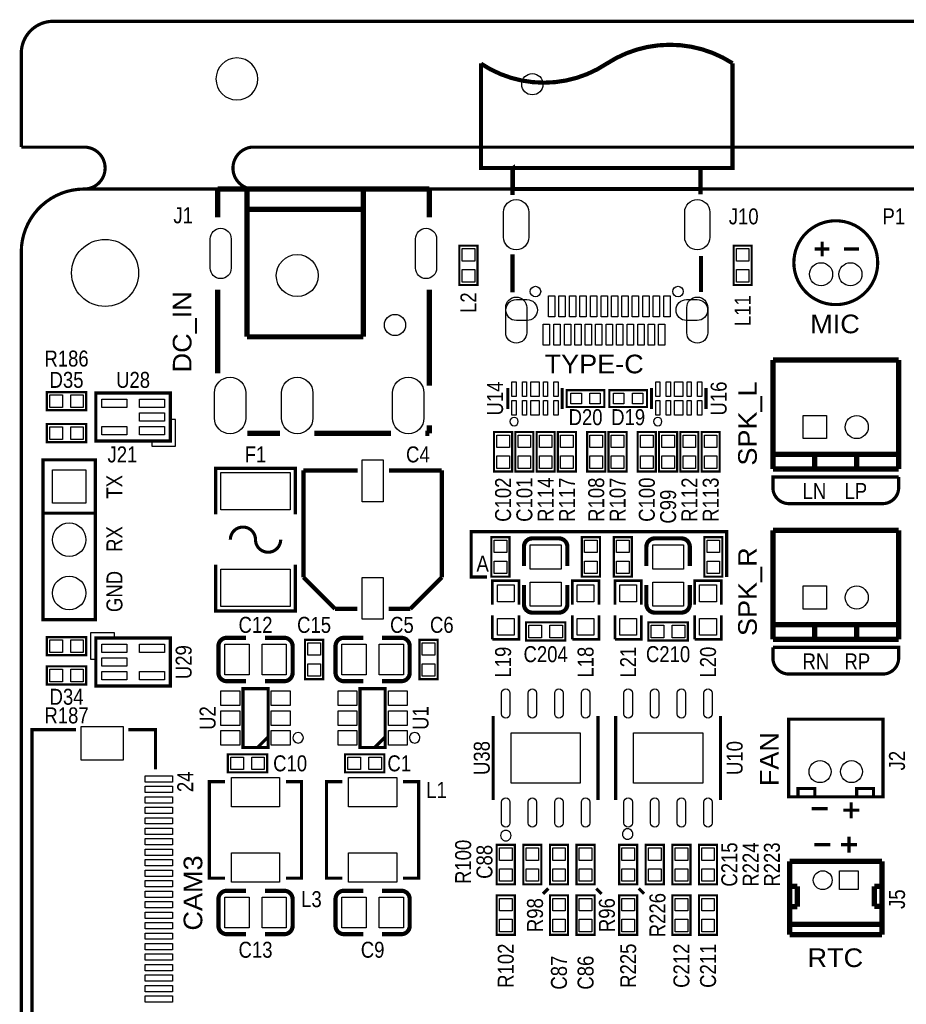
# Model space of a CAD drawing. Extents: x 0 to 150, y -8 to 100.
# Tile 8 of 12: x 0 to 42, y 51 to 98. Entities that reach past the tile are written whole.
import ezdxf
from ezdxf.enums import TextEntityAlignment as Align

# ---------------------------------------------------------------- set-up
doc = ezdxf.new("R2010")
doc.units = 0
doc.layers.add('DXF', color=212, linetype='CONTINUOUS')

msp = doc.modelspace()

# ---------------------------------------------------------------- linework, layer by layer
at = {"layer": 'DXF'}
for points, const_width in [([(0, 96.476058, -0.414214), (1.524, 98.000058)], 0.1524), ([(33.933892, 96.000062, 0.296874), (27.933904, 95.979996)], 0.199898), ([(27.933904, 95.979996, -0.302773), (21.933916, 95.979996)], 0.199898), ([(2.999994, 90.000074, 0.999992), (2.999994, 92.00007)], 0.150114), ([(10.999978, 90.000074, -0.899993), (10.999978, 92.00007)], 0.150114), ([(2.999994, 0), (146.99996, 0, 0.414214), (149.999954, 2.999994), (149.999954, 87.00008, 0.414214), (146.99996, 90.000074), (2.999994, 90.000074, 0.414214), (0, 87.00008), (0, 2.999994, 0.414214), (2.999994, 0)], 0.1524), ([(40.861996, 86.487, 0.999982), (36.862004, 86.487254, 1.000019), (40.861996, 86.487)], 0.150114), ([(41.861994, 76.267056), (35.862006, 76.267056), (35.862006, 75.759056, 0.414214), (36.624006, 74.997056), (41.099994, 74.997056, 0.414214), (41.861994, 75.759056), (41.861994, 76.267056)], 0.1524), ([(11.176, 73.279, 1), (9.976104, 73.279)], 0.150114), ([(11.176, 73.279, 1), (12.375896, 73.279)], 0.150114), ([(25.654, 73.338944), (24.384, 73.339198, 0.414214), (23.98395, 72.939148)], 0.199898), ([(26.05405, 72.01916), (26.05405, 72.939148, 0.4144), (25.654, 73.338944)], 0.199898), ([(31.496, 73.338944), (30.226, 73.339198, 0.414214), (29.82595, 72.939148)], 0.199898), ([(31.89605, 72.01916), (31.89605, 72.939148, 0.4144), (31.496, 73.338944)], 0.199898), ([(23.98395, 71.118984), (23.98395, 70.198996, 0.414214), (24.384, 69.798946)], 0.199898), ([(29.82595, 71.118984), (29.82595, 70.198996, 0.414214), (30.226, 69.798946)], 0.199898), ([(24.384, 69.798946), (25.654, 69.798946, 0.414214), (26.05405, 70.198996)], 0.199898), ([(30.226, 69.798946), (31.496, 69.798946, 0.414214), (31.89605, 70.198996)], 0.199898), ([(10.725912, 68.59905), (9.805924, 68.59905, 0.4144), (9.406128, 68.199)], 0.199898), ([(12.946126, 66.929), (12.946126, 68.199, 0.414214), (12.546076, 68.59905)], 0.199898), ([(16.313912, 68.59905), (15.393924, 68.59905, 0.4144), (14.994128, 68.199)], 0.199898), ([(18.534126, 66.929), (18.534126, 68.199, 0.414214), (18.134076, 68.59905)], 0.199898), ([(9.406128, 68.199), (9.405874, 66.929, 0.414214), (9.805924, 66.52895)], 0.199898), ([(14.994128, 68.199), (14.993874, 66.929, 0.414214), (15.393924, 66.52895)], 0.199898), ([(35.862006, 68.139056), (41.861994, 68.139056), (41.861994, 67.631056, -0.414214), (41.099994, 66.869056), (36.624006, 66.869056, -0.414214), (35.862006, 67.631056), (35.862006, 68.139056)], 0.1524), ([(11.626088, 66.52895), (12.546076, 66.52895, 0.414214), (12.946126, 66.929)], 0.199898), ([(17.214088, 66.52895), (18.134076, 66.52895, 0.414214), (18.534126, 66.929)], 0.199898), ([(10.725912, 56.53405), (9.805924, 56.53405, 0.4144), (9.406128, 56.134)], 0.199898), ([(12.946126, 54.864), (12.946126, 56.134, 0.414214), (12.546076, 56.53405)], 0.199898), ([(16.313912, 56.53405), (15.393924, 56.53405, 0.4144), (14.994128, 56.134)], 0.199898), ([(18.534126, 54.864), (18.534126, 56.134, 0.414214), (18.134076, 56.53405)], 0.199898), ([(9.406128, 56.134), (9.405874, 54.864, 0.414214), (9.805924, 54.46395)], 0.199898), ([(14.994128, 56.134), (14.993874, 54.864, 0.414214), (15.393924, 54.46395)], 0.199898), ([(11.626088, 54.46395), (12.546076, 54.46395, 0.414214), (12.946126, 54.864)], 0.199898), ([(17.214088, 54.46395), (18.134076, 54.46395, 0.414214), (18.534126, 54.864)], 0.199898)]:
    msp.add_lwpolyline(points, format="xyb", dxfattribs=dict(at, const_width=const_width))
for points, const_width in [([(1.524, 98.000058), (148.475954, 98.000058)], 0.1524), ([(0, 92.00007), (0, 96.476058)], 0.1524), ([(33.933892, 96.000062), (33.933892, 91.000072), (21.933916, 91.000072), (21.933916, 96.000062)], 0.199898), ([(2.999994, 92.00007), (0, 92.00007)], 0.1524), ([(10.999978, 92.00007), (70.999858, 92.00007)], 0.1524), ([(23.433786, 90.980006), (23.464012, 91.000072), (23.464012, 90.000074), (32.403796, 90.000074), (32.403796, 89.739978)], 0.199898), ([(23.464012, 91.000072), (32.403796, 91.000072), (32.403796, 90.000074)], 0.199898), ([(23.433786, 90.980006), (23.433786, 89.720166)], 0.199898), ([(9.36498, 90.000074), (19.46402, 90.000074)], 0.254), ([(9.36498, 90.000074), (9.36498, 88.646254)], 0.254), ([(10.76452, 90.000074), (10.76452, 82.951574)], 0.254), ([(16.31442, 90.000074), (16.31442, 89.751154)], 0.254), ([(16.31442, 89.751154), (16.31442, 82.951574)], 0.254), ([(19.46402, 90.000074), (19.46402, 88.646254)], 0.254), ([(10.76452, 89.027254), (16.31442, 89.027254)], 0.254), ([(21.7678, 87.2998), (21.7678, 85.4202), (20.9042, 85.4202), (20.9042, 87.2998), (21.7678, 87.2998)], 0.1016), ([(34.8488, 87.2998), (34.8488, 85.4202), (33.9852, 85.4202), (33.9852, 87.2998), (34.8488, 87.2998)], 0.1016), ([(38.212014, 86.786974), (38.212014, 87.486998)], 0.150114), ([(23.433786, 85.069934), (23.433786, 86.879938)], 0.199898), ([(32.434022, 85.09), (32.434022, 86.799928)], 0.199898), ([(37.862002, 87.136986), (38.562026, 87.136986)], 0.150114), ([(39.26205, 87.136986), (39.962074, 87.136986)], 0.150114), ([(9.36498, 85.204554), (9.36498, 81.214214)], 0.254), ([(19.46402, 85.204554), (19.46402, 80.622394)], 0.254), ([(10.76452, 82.951574), (16.31442, 82.951574)], 0.254), ([(35.862006, 81.847944), (35.862006, 76.648056)], 0.254), ([(41.861994, 81.847944), (35.862006, 81.847944)], 0.254), ([(41.861994, 76.648056), (41.861994, 81.847944)], 0.254), ([(1.2192, 80.3148), (3.0988, 80.3148), (3.0988, 79.4512), (1.2192, 79.4512), (1.2192, 80.3148)], 0.1016), ([(3.556, 77.986128), (3.556, 80.272128), (7.112, 80.272128), (7.112, 77.986128), (3.556, 77.986128)], 0.1524), ([(23.211028, 80.510126), (23.211028, 79.509874)], 0.150114), ([(25.810972, 80.510126), (25.810972, 79.509874)], 0.150114), ([(26.024078, 80.41005), (27.823922, 80.41005), (27.823922, 79.60995), (26.024078, 79.60995), (26.024078, 80.41005)], 0.100076), ([(29.855922, 79.60995), (28.056078, 79.60995), (28.056078, 80.41005), (29.855922, 80.41005), (29.855922, 79.60995)], 0.100076), ([(30.069028, 80.510126), (30.069028, 79.509874)], 0.150114), ([(32.668972, 80.510126), (32.668972, 79.509874)], 0.150114), ([(3.0988, 77.9272), (1.2192, 77.9272), (1.2192, 78.7908), (3.0988, 78.7908), (3.0988, 77.9272)], 0.1016), ([(10.7823, 78.351634), (12.3444, 78.351634)], 0.254), ([(13.9827, 78.351634), (17.64538, 78.351634)], 0.254), ([(19.28368, 78.351634), (19.46402, 78.351634)], 0.254), ([(19.46402, 78.730094), (19.46402, 78.351634)], 0.254), ([(23.4188, 78.4098), (23.4188, 76.5302), (22.5552, 76.5302), (22.5552, 78.4098), (23.4188, 78.4098)], 0.1016), ([(24.4348, 78.4098), (24.4348, 76.5302), (23.5712, 76.5302), (23.5712, 78.4098), (24.4348, 78.4098)], 0.1016), ([(25.4508, 78.4098), (25.4508, 76.5302), (24.5872, 76.5302), (24.5872, 78.4098), (25.4508, 78.4098)], 0.1016), ([(26.4668, 78.4098), (26.4668, 76.5302), (25.6032, 76.5302), (25.6032, 78.4098), (26.4668, 78.4098)], 0.1016), ([(27.8638, 78.4098), (27.8638, 76.5302), (27.0002, 76.5302), (27.0002, 78.4098), (27.8638, 78.4098)], 0.1016), ([(28.8798, 78.4098), (28.8798, 76.5302), (28.0162, 76.5302), (28.0162, 78.4098), (28.8798, 78.4098)], 0.1016), ([(30.2768, 78.4098), (30.2768, 76.5302), (29.4132, 76.5302), (29.4132, 78.4098), (30.2768, 78.4098)], 0.1016), ([(31.2928, 78.4098), (31.2928, 76.5302), (30.4292, 76.5302), (30.4292, 78.4098), (31.2928, 78.4098)], 0.1016), ([(32.3088, 78.4098), (32.3088, 76.5302), (31.4452, 76.5302), (31.4452, 78.4098), (32.3088, 78.4098)], 0.1016), ([(33.3248, 78.4098), (33.3248, 76.5302), (32.4612, 76.5302), (32.4612, 78.4098), (33.3248, 78.4098)], 0.1016), ([(1.036066, 74.54392), (3.535934, 74.54392), (3.535934, 69.46392), (1.036066, 69.46392), (1.036066, 77.08392), (3.535934, 77.08392), (3.535934, 74.54392)], 0.150114), ([(35.862006, 77.34808), (41.861994, 77.34808)], 0.254), ([(37.862002, 77.34808), (37.862002, 76.648056)], 0.254), ([(39.861998, 77.34808), (39.861998, 76.648056)], 0.254), ([(9.27608, 74.478896), (9.27608, 76.679044), (13.07592, 76.679044), (13.07592, 74.478896)], 0.150114), ([(13.464032, 76.578968), (13.464032, 71.478902)], 0.199898), ([(16.0528, 76.578968), (13.464032, 76.578968)], 0.199898), ([(20.063968, 76.578968), (17.5514, 76.578968)], 0.199898), ([(20.063968, 71.478902), (20.063968, 76.578968)], 0.199898), ([(35.862006, 76.648056), (41.861994, 76.648056)], 0.254), ([(33.655, 71.501), (33.655, 73.66), (21.463, 73.66), (21.463, 71.501), (22.225, 71.501)], 0.1524), ([(35.862006, 73.719944), (35.862006, 68.520056)], 0.254), ([(41.861994, 73.719944), (35.862006, 73.719944)], 0.254), ([(41.861994, 68.520056), (41.861994, 73.719944)], 0.254), ([(22.4282, 71.518272), (22.4282, 73.397872), (23.2918, 73.397872), (23.2918, 71.518272), (22.4282, 71.518272)], 0.1016), ([(26.7462, 71.518272), (26.7462, 73.397872), (27.6098, 73.397872), (27.6098, 71.518272), (26.7462, 71.518272)], 0.1016), ([(28.2702, 71.518272), (28.2702, 73.397872), (29.1338, 73.397872), (29.1338, 71.518272), (28.2702, 71.518272)], 0.1016), ([(32.5882, 71.518272), (32.5882, 73.397872), (33.4518, 73.397872), (33.4518, 71.518272), (32.5882, 71.518272)], 0.1016), ([(23.98395, 72.939148), (23.98395, 72.01916)], 0.199898), ([(29.82595, 72.939148), (29.82595, 72.01916)], 0.199898), ([(13.07592, 72.079104), (13.07592, 69.878956), (9.27608, 69.878956), (9.27608, 72.079104)], 0.150114), ([(13.464032, 71.478902), (14.963902, 69.979032)], 0.199898), ([(18.564098, 69.979032), (20.063968, 71.478902)], 0.199898), ([(22.479, 70.172072), (22.479, 71.315072), (23.749, 71.315072), (23.749, 70.172072)], 0.127), ([(26.289, 70.172072), (26.289, 71.315072), (27.559, 71.315072), (27.559, 70.172072)], 0.127), ([(28.321, 70.172072), (28.321, 71.315072), (29.591, 71.315072), (29.591, 70.172072)], 0.127), ([(32.131, 70.172072), (32.131, 71.315072), (33.401, 71.315072), (33.401, 70.172072)], 0.127), ([(26.05405, 70.198996), (26.05405, 71.118984)], 0.199898), ([(31.89605, 70.198996), (31.89605, 71.118984)], 0.199898), ([(14.963902, 69.979032), (16.0274, 69.979032)], 0.199898), ([(17.526, 69.979032), (18.564098, 69.979032)], 0.199898), ([(23.749, 69.664072), (23.749, 68.521072), (22.479, 68.521072)], 0.127), ([(22.479, 68.521072), (22.479, 69.664072)], 0.127), ([(27.559, 69.664072), (27.559, 68.521072), (26.289, 68.521072)], 0.127), ([(26.289, 68.521072), (26.289, 69.664072)], 0.127), ([(29.591, 69.664072), (29.591, 68.521072), (28.321, 68.521072)], 0.127), ([(28.321, 68.521072), (28.321, 69.664072)], 0.127), ([(33.401, 69.664072), (33.401, 68.521072), (32.131, 68.521072)], 0.127), ([(32.131, 68.521072), (32.131, 69.664072)], 0.127), ([(25.9588, 68.470272), (24.0792, 68.470272), (24.0792, 69.333872), (25.9588, 69.333872), (25.9588, 68.470272)], 0.1016), ([(31.8008, 68.470272), (29.9212, 68.470272), (29.9212, 69.333872), (31.8008, 69.333872), (31.8008, 68.470272)], 0.1016), ([(35.862006, 69.22008), (41.861994, 69.22008)], 0.254), ([(37.862002, 69.22008), (37.862002, 68.520056)], 0.254), ([(39.861998, 69.22008), (39.861998, 68.520056)], 0.254), ([(3.0988, 67.7672), (1.2192, 67.7672), (1.2192, 68.6308), (3.0988, 68.6308), (3.0988, 67.7672)], 0.1016), ([(7.112, 68.587874), (7.112, 66.301874), (3.556, 66.301874), (3.556, 68.587874), (7.112, 68.587874)], 0.1524), ([(12.546076, 68.59905), (11.626088, 68.59905)], 0.199898), ([(18.134076, 68.59905), (17.214088, 68.59905)], 0.199898), ([(35.862006, 68.520056), (41.861994, 68.520056)], 0.254), ([(13.5382, 66.6242), (13.5382, 68.5038), (14.4018, 68.5038), (14.4018, 66.6242), (13.5382, 66.6242)], 0.1016), ([(18.9992, 66.6242), (18.9992, 68.5038), (19.8628, 68.5038), (19.8628, 66.6242), (18.9992, 66.6242)], 0.1016), ([(1.2192, 67.2338), (3.0988, 67.2338), (3.0988, 66.3702), (1.2192, 66.3702), (1.2192, 67.2338)], 0.1016), ([(9.805924, 66.52895), (10.725912, 66.52895)], 0.199898), ([(10.576052, 63.369952), (11.775948, 63.369952), (11.775948, 66.170048), (10.576052, 66.170048), (10.576052, 63.369952)], 0.150114), ([(15.393924, 66.52895), (16.313912, 66.52895)], 0.199898), ([(16.164052, 63.369952), (17.363948, 63.369952), (17.363948, 66.170048), (16.164052, 66.170048), (16.164052, 63.369952)], 0.150114), ([(22.518878, 64.864996), (22.518878, 60.865004)], 0.150114), ([(27.519122, 64.864996), (27.519122, 60.865004)], 0.150114), ([(28.360878, 64.864996), (28.360878, 60.865004)], 0.150114), ([(33.361122, 64.864996), (33.361122, 60.865004)], 0.150114), ([(41.111932, 61.014864), (36.612068, 61.014864), (36.612068, 64.714882), (41.111932, 64.714882), (41.111932, 61.014864)], 0.150114), ([(2.608072, 48.018954), (0.508, 48.018954), (0.508, 64.219074), (2.608072, 64.219074)], 0.150114), ([(5.10794, 64.219074), (6.407912, 64.219074), (6.407912, 62.3189)], 0.150114), ([(11.276076, 63.369952), (11.775948, 63.870078)], 0.150114), ([(16.864076, 63.369952), (17.363948, 63.870078)], 0.150114), ([(9.8552, 63.0428), (11.7348, 63.0428), (11.7348, 62.1792), (9.8552, 62.1792), (9.8552, 63.0428)], 0.1016), ([(15.4432, 63.0428), (17.3228, 63.0428), (17.3228, 62.1792), (15.4432, 62.1792), (15.4432, 63.0428)], 0.1016), ([(9.723374, 61.73851), (8.973566, 61.73851), (8.973566, 57.13857), (9.723374, 57.13857)], 0.150114), ([(12.623546, 57.13857), (13.373354, 57.13857), (13.373354, 61.73851), (12.623546, 61.73851)], 0.150114), ([(15.311374, 61.73851), (14.561566, 61.73851), (14.561566, 57.13857), (15.311374, 57.13857)], 0.150114), ([(18.211546, 57.13857), (18.961354, 57.13857), (18.961354, 61.73851), (18.211546, 61.73851)], 0.150114), ([(37.061902, 61.014864), (37.061902, 61.41466), (37.862002, 61.41466), (37.862002, 61.014864)], 0.150114), ([(40.662098, 61.014864), (40.662098, 61.41466), (39.861998, 61.41466), (39.861998, 61.014864)], 0.150114), ([(39.5986, 59.9948), (39.5986, 60.7568)], 0.1524), ([(37.719, 60.452), (38.481, 60.452)], 0.1524), ([(39.2176, 60.3758), (39.9796, 60.3758)], 0.1524), ([(39.497, 59.110372), (39.497, 58.348372)], 0.1524), ([(23.5458, 58.7248), (23.5458, 56.8452), (22.6822, 56.8452), (22.6822, 58.7248), (23.5458, 58.7248)], 0.1016), ([(24.8158, 58.7248), (24.8158, 56.8452), (23.9522, 56.8452), (23.9522, 58.7248), (24.8158, 58.7248)], 0.1016), ([(25.2222, 56.8452), (25.2222, 58.7248), (26.0858, 58.7248), (26.0858, 56.8452), (25.2222, 56.8452)], 0.1016), ([(26.4922, 56.8452), (26.4922, 58.7248), (27.3558, 58.7248), (27.3558, 56.8452), (26.4922, 56.8452)], 0.1016), ([(29.3878, 58.7248), (29.3878, 56.8452), (28.5242, 56.8452), (28.5242, 58.7248), (29.3878, 58.7248)], 0.1016), ([(30.6578, 58.7248), (30.6578, 56.8452), (29.7942, 56.8452), (29.7942, 58.7248), (30.6578, 58.7248)], 0.1016), ([(31.0642, 56.8452), (31.0642, 58.7248), (31.9278, 58.7248), (31.9278, 56.8452), (31.0642, 56.8452)], 0.1016), ([(32.3342, 56.8452), (32.3342, 58.7248), (33.1978, 58.7248), (33.1978, 56.8452), (32.3342, 56.8452)], 0.1016), ([(38.608, 58.729372), (37.846, 58.729372)], 0.1524), ([(39.878, 58.729372), (39.116, 58.729372)], 0.1524), ([(36.660074, 54.440328), (36.660074, 57.940194)], 0.254), ([(41.06291, 57.938162), (36.662868, 57.938162)], 0.254), ([(41.06291, 57.938162), (41.06291, 54.438296)], 0.254), ([(37.023294, 56.737758), (36.703, 56.738266)], 0.254), ([(37.023294, 56.737758), (37.02304, 55.778146)], 0.254), ([(41.023286, 56.74868), (40.702992, 56.748172)], 0.254), ([(40.703246, 55.78856), (40.702992, 56.748172)], 0.254), ([(12.546076, 56.53405), (11.626088, 56.53405)], 0.199898), ([(18.134076, 56.53405), (17.214088, 56.53405)], 0.199898), ([(22.6822, 54.4322), (22.6822, 56.3118), (23.5458, 56.3118), (23.5458, 54.4322), (22.6822, 54.4322)], 0.1016), ([(25.146, 56.642), (24.892, 56.388)], 0.1524), ([(25.2222, 54.4322), (25.2222, 56.3118), (26.0858, 56.3118), (26.0858, 54.4322), (25.2222, 54.4322)], 0.1016), ([(26.4922, 54.4322), (26.4922, 56.3118), (27.3558, 56.3118), (27.3558, 54.4322), (26.4922, 54.4322)], 0.1016), ([(27.432, 56.642), (27.686, 56.388)], 0.1524), ([(28.5242, 54.4322), (28.5242, 56.3118), (29.3878, 56.3118), (29.3878, 54.4322), (28.5242, 54.4322)], 0.1016), ([(29.464, 56.642), (29.718, 56.388)], 0.1524), ([(31.0642, 54.4322), (31.0642, 56.3118), (31.9278, 56.3118), (31.9278, 54.4322), (31.0642, 54.4322)], 0.1016), ([(32.3342, 54.4322), (32.3342, 56.3118), (33.1978, 56.3118), (33.1978, 54.4322), (32.3342, 54.4322)], 0.1016), ([(37.02304, 55.778146), (36.66236, 55.778146)], 0.254), ([(41.063926, 55.78856), (40.703246, 55.78856)], 0.254), ([(41.06291, 54.9275), (36.662868, 54.927754)], 0.254), ([(9.805924, 54.46395), (10.725912, 54.46395)], 0.199898), ([(15.393924, 54.46395), (16.313912, 54.46395)], 0.199898), ([(41.06291, 54.438296), (36.662868, 54.438296)], 0.254)]:
    msp.add_lwpolyline(points, dxfattribs=dict(at, const_width=const_width))
msp.add_lwpolyline([(11.286998, 95.25, 1), (9.287002, 95.25, 1), (11.286998, 95.25)], format="xyb", dxfattribs=at)
for points in [[(23.013924, 87.699977), (23.013924, 88.900127, -1), (24.21382, 88.900127), (24.21382, 87.699977, -1)], [(31.653988, 87.699977), (31.653988, 88.900127, -1), (32.853884, 88.900127), (32.853884, 87.699977, -1)], [(10.01522, 87.626444), (10.01522, 86.226904, -1), (9.01446, 86.226904), (9.01446, 87.626444, -1)], [(19.81454, 87.626444), (19.81454, 86.226904, -1), (18.81378, 86.226904), (18.81378, 87.626444, -1)], [(23.113873, 83.150202), (23.113873, 84.350098, -1), (24.113871, 84.350098), (24.113871, 83.150202, -1)], [(23.623905, 84.729955), (24.124031, 84.729955, -1), (24.124031, 83.729957), (23.623905, 83.729957, -1)], [(31.743777, 84.729955), (32.243903, 84.729955, -1), (32.243903, 83.729957), (31.743777, 83.729957, -1)], [(31.753937, 83.150202), (31.753937, 84.350098, -1), (32.753935, 84.350098), (32.753935, 83.150202, -1)], [(10.714482, 80.274922), (10.714482, 79.075026, -1), (9.214358, 79.075026), (9.214358, 80.274922, -1)], [(13.914882, 80.274922), (13.914882, 79.075026, -1), (12.414758, 79.075026), (12.414758, 80.274922, -1)], [(19.213322, 80.274922), (19.213322, 79.075026, -1), (17.713198, 79.075026), (17.713198, 80.274922, -1)], [(23.7109, 78.909926, 1), (23.3111, 78.910074, 1)], [(30.5689, 78.909926, 1), (30.1691, 78.910074, 1)], [(23.314025, 65.964943), (23.314025, 64.964945, -1), (22.913975, 64.964945), (22.913975, 65.964943, -1)], [(24.584025, 65.964943), (24.584025, 64.964945, -1), (24.183975, 64.964945), (24.183975, 65.964943, -1)], [(25.854025, 65.964943), (25.854025, 64.964945, -1), (25.453975, 64.964945), (25.453975, 65.964943, -1)], [(27.124025, 65.964943), (27.124025, 64.964945, -1), (26.723975, 64.964945), (26.723975, 65.964943, -1)], [(29.156025, 65.964943), (29.156025, 64.964945, -1), (28.755975, 64.964945), (28.755975, 65.964943, -1)], [(30.426025, 65.964943), (30.426025, 64.964945, -1), (30.025975, 64.964945), (30.025975, 65.964943, -1)], [(31.696025, 65.964943), (31.696025, 64.964945, -1), (31.295975, 64.964945), (31.295975, 65.964943, -1)], [(32.966025, 65.964943), (32.966025, 64.964945, -1), (32.565975, 64.964945), (32.565975, 65.964943, -1)], [(13.457936, 63.8302, 1), (12.958068, 63.830304, 1)], [(19.020536, 63.8302, 1), (18.520668, 63.830304, 1)], [(23.314025, 60.765055), (23.314025, 59.765057, -1), (22.913975, 59.765057), (22.913975, 60.765055, -1)], [(24.584025, 60.765055), (24.584025, 59.765057, -1), (24.183975, 59.765057), (24.183975, 60.765055, -1)], [(25.854025, 60.765055), (25.854025, 59.765057, -1), (25.453975, 59.765057), (25.453975, 60.765055, -1)], [(27.124025, 60.765055), (27.124025, 59.765057, -1), (26.723975, 59.765057), (26.723975, 60.765055, -1)], [(29.156025, 60.765055), (29.156025, 59.765057, -1), (28.755975, 59.765057), (28.755975, 60.765055, -1)], [(30.426025, 60.765055), (30.426025, 59.765057, -1), (30.025975, 59.765057), (30.025975, 60.765055, -1)], [(31.696025, 60.765055), (31.696025, 59.765057, -1), (31.295975, 59.765057), (31.295975, 60.765055, -1)], [(32.966025, 60.765055), (32.966025, 59.765057, -1), (32.565975, 59.765057), (32.565975, 60.765055, -1)], [(23.36927, 59.164982, 1), (22.86873, 59.165018, 1)], [(29.18079, 59.238896, 1), (28.68025, 59.238932, 1)]]:
    msp.add_lwpolyline(points, format="xyb", close=True, dxfattribs=at)
for points in [[(21.03628, 87.159592), (21.63572, 87.159592), (21.63572, 86.560152), (21.03628, 86.560152)], [(34.11728, 87.159592), (34.71672, 87.159592), (34.71672, 86.560152), (34.11728, 86.560152)], [(21.03628, 86.159848), (21.63572, 86.159848), (21.63572, 85.560408), (21.03628, 85.560408)], [(34.11728, 86.159848), (34.71672, 86.159848), (34.71672, 85.560408), (34.11728, 85.560408)], [(25.453975, 84.900135), (25.453975, 83.900137), (25.154001, 83.900137), (25.154001, 84.900135)], [(25.953847, 84.900135), (25.953847, 83.900137), (25.653873, 83.900137), (25.653873, 84.900135)], [(26.453973, 84.900135), (26.453973, 83.900137), (26.153999, 83.900137), (26.153999, 84.900135)], [(26.953845, 84.900135), (26.953845, 83.900137), (26.653871, 83.900137), (26.653871, 84.900135)], [(27.463877, 84.900135), (27.463877, 83.900137), (27.163903, 83.900137), (27.163903, 84.900135)], [(27.964003, 84.900135), (27.964003, 83.900137), (27.664029, 83.900137), (27.664029, 84.900135)], [(28.463875, 84.900135), (28.463875, 83.900137), (28.163901, 83.900137), (28.163901, 84.900135)], [(28.953841, 84.900135), (28.953841, 83.900137), (28.653867, 83.900137), (28.653867, 84.900135)], [(29.453967, 84.900135), (29.453967, 83.900137), (29.153993, 83.900137), (29.153993, 84.900135)], [(29.953839, 84.900135), (29.953839, 83.900137), (29.653865, 83.900137), (29.653865, 84.900135)], [(30.453965, 84.900135), (30.453965, 83.900137), (30.153991, 83.900137), (30.153991, 84.900135)], [(30.963997, 84.900135), (30.963997, 83.900137), (30.664023, 83.900137), (30.664023, 84.900135)], [(25.203785, 83.560031), (25.203785, 82.560033), (24.903811, 82.560033), (24.903811, 83.560031)], [(25.713817, 83.560031), (25.713817, 82.560033), (25.413843, 82.560033), (25.413843, 83.560031)], [(26.213943, 83.560031), (26.213943, 82.560033), (25.913969, 82.560033), (25.913969, 83.560031)], [(26.713815, 83.560031), (26.713815, 82.560033), (26.413841, 82.560033), (26.413841, 83.560031)], [(27.203781, 83.560031), (27.203781, 82.560033), (26.903807, 82.560033), (26.903807, 83.560031)], [(27.703907, 83.560031), (27.703907, 82.560033), (27.403933, 82.560033), (27.403933, 83.560031)], [(28.203779, 83.560031), (28.203779, 82.560033), (27.903805, 82.560033), (27.903805, 83.560031)], [(28.703905, 83.560031), (28.703905, 82.560033), (28.403931, 82.560033), (28.403931, 83.560031)], [(29.213937, 83.560031), (29.213937, 82.560033), (28.913963, 82.560033), (28.913963, 83.560031)], [(29.713809, 83.560031), (29.713809, 82.560033), (29.413835, 82.560033), (29.413835, 83.560031)], [(30.213935, 83.560031), (30.213935, 82.560033), (29.913961, 82.560033), (29.913961, 83.560031)], [(30.703901, 83.560031), (30.703901, 82.560033), (30.403927, 82.560033), (30.403927, 83.560031)], [(23.610951, 80.110076), (23.411053, 80.110076), (23.411053, 80.8101), (23.610951, 80.8101)], [(24.110823, 80.110076), (23.910925, 80.110076), (23.910925, 80.8101), (24.110823, 80.8101)], [(24.711025, 80.8101), (24.711025, 80.110076), (24.310975, 80.110076), (24.310975, 80.8101)], [(25.111075, 80.110076), (24.911177, 80.110076), (24.911177, 80.8101), (25.111075, 80.8101)], [(25.610947, 80.110076), (25.411049, 80.110076), (25.411049, 80.8101), (25.610947, 80.8101)], [(30.468951, 80.110076), (30.269053, 80.110076), (30.269053, 80.8101), (30.468951, 80.8101)], [(30.968823, 80.110076), (30.768925, 80.110076), (30.768925, 80.8101), (30.968823, 80.8101)], [(31.569025, 80.8101), (31.569025, 80.110076), (31.168975, 80.110076), (31.168975, 80.8101)], [(31.969075, 80.110076), (31.769177, 80.110076), (31.769177, 80.8101), (31.969075, 80.8101)], [(32.468947, 80.110076), (32.269049, 80.110076), (32.269049, 80.8101), (32.468947, 80.8101)], [(1.359408, 79.58328), (1.359408, 80.18272), (1.958848, 80.18272), (1.958848, 79.58328)], [(2.359152, 79.58328), (2.359152, 80.18272), (2.958592, 80.18272), (2.958592, 79.58328)], [(5.030978, 79.575914), (3.837178, 79.575914), (3.837178, 79.982314), (5.030978, 79.982314)], [(6.830822, 79.575914), (5.637022, 79.575914), (5.637022, 79.982314), (6.830822, 79.982314)], [(23.610951, 79.2099), (23.411053, 79.2099), (23.411053, 79.909924), (23.610951, 79.909924)], [(24.110823, 79.2099), (23.910925, 79.2099), (23.910925, 79.909924), (24.110823, 79.909924)], [(24.711025, 79.909924), (24.711025, 79.2099), (24.310975, 79.2099), (24.310975, 79.909924)], [(25.111075, 79.2099), (24.911177, 79.2099), (24.911177, 79.909924), (25.111075, 79.909924)], [(25.610947, 79.2099), (25.411049, 79.2099), (25.411049, 79.909924), (25.610947, 79.909924)], [(26.223722, 79.75981), (26.223722, 80.259936), (26.723848, 80.259936), (26.723848, 79.75981)], [(27.123898, 79.75981), (27.123898, 80.259936), (27.624024, 80.259936), (27.624024, 79.75981)], [(28.755975, 80.260063), (28.755975, 79.759937), (28.255849, 79.759937), (28.255849, 80.260063)], [(29.656151, 80.260063), (29.656151, 79.759937), (29.156025, 79.759937), (29.156025, 80.260063)], [(30.468951, 79.2099), (30.269053, 79.2099), (30.269053, 79.909924), (30.468951, 79.909924)], [(30.968823, 79.2099), (30.768925, 79.2099), (30.768925, 79.909924), (30.968823, 79.909924)], [(31.569025, 79.909924), (31.569025, 79.2099), (31.168975, 79.2099), (31.168975, 79.909924)], [(31.969075, 79.2099), (31.769177, 79.2099), (31.769177, 79.909924), (31.969075, 79.909924)], [(32.468947, 79.2099), (32.269049, 79.2099), (32.269049, 79.909924), (32.468947, 79.909924)], [(6.830822, 78.925928), (5.637022, 78.925928), (5.637022, 79.332328), (6.830822, 79.332328)], [(6.223, 77.986128), (6.223, 77.732128), (7.366, 77.732128), (7.366, 79.002128), (7.112, 79.002128), (7.112, 77.986128)], [(37.311838, 78.097888), (37.311838, 79.197962), (38.411912, 79.197962), (38.411912, 78.097888)], [(1.958848, 78.65872), (1.958848, 78.05928), (1.359408, 78.05928), (1.359408, 78.65872)], [(2.958592, 78.65872), (2.958592, 78.05928), (2.359152, 78.05928), (2.359152, 78.65872)], [(5.030978, 78.275942), (3.837178, 78.275942), (3.837178, 78.682342), (5.030978, 78.682342)], [(6.830822, 78.275942), (5.637022, 78.275942), (5.637022, 78.682342), (6.830822, 78.682342)], [(22.68728, 78.269592), (23.28672, 78.269592), (23.28672, 77.670152), (22.68728, 77.670152)], [(23.70328, 78.269592), (24.30272, 78.269592), (24.30272, 77.670152), (23.70328, 77.670152)], [(24.71928, 78.269592), (25.31872, 78.269592), (25.31872, 77.670152), (24.71928, 77.670152)], [(25.73528, 78.269592), (26.33472, 78.269592), (26.33472, 77.670152), (25.73528, 77.670152)], [(27.13228, 78.269592), (27.73172, 78.269592), (27.73172, 77.670152), (27.13228, 77.670152)], [(28.14828, 78.269592), (28.74772, 78.269592), (28.74772, 77.670152), (28.14828, 77.670152)], [(29.54528, 78.269592), (30.14472, 78.269592), (30.14472, 77.670152), (29.54528, 77.670152)], [(30.56128, 78.269592), (31.16072, 78.269592), (31.16072, 77.670152), (30.56128, 77.670152)], [(31.57728, 78.269592), (32.17672, 78.269592), (32.17672, 77.670152), (31.57728, 77.670152)], [(32.59328, 78.269592), (33.19272, 78.269592), (33.19272, 77.670152), (32.59328, 77.670152)], [(17.26438, 77.078586), (17.26438, 75.079606), (16.26362, 75.079606), (16.26362, 77.078586)], [(22.68728, 77.269848), (23.28672, 77.269848), (23.28672, 76.670408), (22.68728, 76.670408)], [(23.70328, 77.269848), (24.30272, 77.269848), (24.30272, 76.670408), (23.70328, 76.670408)], [(24.71928, 77.269848), (25.31872, 77.269848), (25.31872, 76.670408), (24.71928, 76.670408)], [(25.73528, 77.269848), (26.33472, 77.269848), (26.33472, 76.670408), (25.73528, 76.670408)], [(27.13228, 77.269848), (27.73172, 77.269848), (27.73172, 76.670408), (27.13228, 76.670408)], [(28.14828, 77.269848), (28.74772, 77.269848), (28.74772, 76.670408), (28.14828, 76.670408)], [(29.54528, 77.269848), (30.14472, 77.269848), (30.14472, 76.670408), (29.54528, 76.670408)], [(30.56128, 77.269848), (31.16072, 77.269848), (31.16072, 76.670408), (30.56128, 76.670408)], [(31.57728, 77.269848), (32.17672, 77.269848), (32.17672, 76.670408), (31.57728, 76.670408)], [(32.59328, 77.269848), (33.19272, 77.269848), (33.19272, 76.670408), (32.59328, 76.670408)], [(1.486027, 76.613893), (3.085973, 76.613893), (3.085973, 75.013947), (1.486027, 75.013947)], [(9.526016, 76.474066), (12.825984, 76.474066), (12.825984, 74.694034), (9.526016, 74.694034)], [(23.15972, 72.658224), (22.56028, 72.658224), (22.56028, 73.257664), (23.15972, 73.257664)], [(27.47772, 72.658224), (26.87828, 72.658224), (26.87828, 73.257664), (27.47772, 73.257664)], [(29.00172, 72.658224), (28.40228, 72.658224), (28.40228, 73.257664), (29.00172, 73.257664)], [(33.31972, 72.658224), (32.72028, 72.658224), (32.72028, 73.257664), (33.31972, 73.257664)], [(25.753949, 71.879079), (24.284051, 71.879079), (24.284051, 73.039097), (25.753949, 73.039097)], [(31.595949, 71.879079), (30.126051, 71.879079), (30.126051, 73.039097), (31.595949, 73.039097)], [(9.526016, 71.863966), (12.825984, 71.863966), (12.825984, 70.083934), (9.526016, 70.083934)], [(23.15972, 71.65848), (22.56028, 71.65848), (22.56028, 72.25792), (23.15972, 72.25792)], [(27.47772, 71.65848), (26.87828, 71.65848), (26.87828, 72.25792), (27.47772, 72.25792)], [(29.00172, 71.65848), (28.40228, 71.65848), (28.40228, 72.25792), (29.00172, 72.25792)], [(33.31972, 71.65848), (32.72028, 71.65848), (32.72028, 72.25792), (33.31972, 72.25792)], [(17.26438, 71.478394), (17.26438, 69.479414), (16.26362, 69.479414), (16.26362, 71.478394)], [(23.51405, 70.318122), (22.71395, 70.318122), (22.71395, 71.118222), (23.51405, 71.118222)], [(25.753949, 70.099047), (24.284051, 70.099047), (24.284051, 71.259065), (25.753949, 71.259065)], [(27.32405, 70.318122), (26.52395, 70.318122), (26.52395, 71.118222), (27.32405, 71.118222)], [(29.35605, 70.318122), (28.55595, 70.318122), (28.55595, 71.118222), (29.35605, 71.118222)], [(31.595949, 70.099047), (30.126051, 70.099047), (30.126051, 71.259065), (31.595949, 71.259065)], [(33.16605, 70.318122), (32.36595, 70.318122), (32.36595, 71.118222), (33.16605, 71.118222)], [(37.311838, 69.969888), (37.311838, 71.069962), (38.411912, 71.069962), (38.411912, 69.969888)], [(23.51405, 68.717922), (22.71395, 68.717922), (22.71395, 69.518022), (23.51405, 69.518022)], [(27.32405, 68.717922), (26.52395, 68.717922), (26.52395, 69.518022), (27.32405, 69.518022)], [(29.35605, 68.717922), (28.55595, 68.717922), (28.55595, 69.518022), (29.35605, 69.518022)], [(33.16605, 68.717922), (32.36595, 68.717922), (32.36595, 69.518022), (33.16605, 69.518022)], [(24.818848, 69.201792), (24.818848, 68.602352), (24.219408, 68.602352), (24.219408, 69.201792)], [(25.818592, 69.201792), (25.818592, 68.602352), (25.219152, 68.602352), (25.219152, 69.201792)], [(30.660848, 69.201792), (30.660848, 68.602352), (30.061408, 68.602352), (30.061408, 69.201792)], [(31.660592, 69.201792), (31.660592, 68.602352), (31.061152, 68.602352), (31.061152, 69.201792)], [(4.445, 68.587874), (4.445, 68.841874), (3.302, 68.841874), (3.302, 67.571874), (3.556, 67.571874), (3.556, 68.587874)], [(1.958848, 68.49872), (1.958848, 67.89928), (1.359408, 67.89928), (1.359408, 68.49872)], [(2.958592, 68.49872), (2.958592, 67.89928), (2.359152, 67.89928), (2.359152, 68.49872)], [(3.837178, 68.29806), (5.030978, 68.29806), (5.030978, 67.89166), (3.837178, 67.89166)], [(5.637022, 68.29806), (6.830822, 68.29806), (6.830822, 67.89166), (5.637022, 67.89166)], [(10.865993, 68.298949), (10.865993, 66.829051), (9.705975, 66.829051), (9.705975, 68.298949)], [(12.646025, 68.298949), (12.646025, 66.829051), (11.486007, 66.829051), (11.486007, 68.298949)], [(14.26972, 67.764152), (13.67028, 67.764152), (13.67028, 68.363592), (14.26972, 68.363592)], [(16.453993, 68.298949), (16.453993, 66.829051), (15.293975, 66.829051), (15.293975, 68.298949)], [(18.234025, 68.298949), (18.234025, 66.829051), (17.074007, 66.829051), (17.074007, 68.298949)], [(19.73072, 67.764152), (19.13128, 67.764152), (19.13128, 68.363592), (19.73072, 68.363592)], [(3.837178, 67.648074), (5.030978, 67.648074), (5.030978, 67.241674), (3.837178, 67.241674)], [(14.26972, 66.764408), (13.67028, 66.764408), (13.67028, 67.363848), (14.26972, 67.363848)], [(19.73072, 66.764408), (19.13128, 66.764408), (19.13128, 67.363848), (19.73072, 67.363848)], [(1.359408, 66.50228), (1.359408, 67.10172), (1.958848, 67.10172), (1.958848, 66.50228)], [(2.359152, 66.50228), (2.359152, 67.10172), (2.958592, 67.10172), (2.958592, 66.50228)], [(3.837178, 66.998088), (5.030978, 66.998088), (5.030978, 66.591688), (3.837178, 66.591688)], [(5.637022, 66.998088), (6.830822, 66.998088), (6.830822, 66.591688), (5.637022, 66.591688)], [(10.426065, 65.369948), (9.526143, 65.369948), (9.526143, 66.069972), (10.426065, 66.069972)], [(12.825857, 65.369948), (11.925935, 65.369948), (11.925935, 66.069972), (12.825857, 66.069972)], [(16.014065, 65.369948), (15.114143, 65.369948), (15.114143, 66.069972), (16.014065, 66.069972)], [(18.413857, 65.369948), (17.513935, 65.369948), (17.513935, 66.069972), (18.413857, 66.069972)], [(10.426065, 64.419988), (9.526143, 64.419988), (9.526143, 65.120012), (10.426065, 65.120012)], [(12.825857, 64.419988), (11.925935, 64.419988), (11.925935, 65.120012), (12.825857, 65.120012)], [(16.014065, 64.419988), (15.114143, 64.419988), (15.114143, 65.120012), (16.014065, 65.120012)], [(18.413857, 64.419988), (17.513935, 64.419988), (17.513935, 65.120012), (18.413857, 65.120012)], [(4.856988, 62.769115), (2.856992, 62.769115), (2.856992, 64.369061), (4.856988, 64.369061)], [(10.426065, 63.470028), (9.526143, 63.470028), (9.526143, 64.170052), (10.426065, 64.170052)], [(12.825857, 63.470028), (11.925935, 63.470028), (11.925935, 64.170052), (12.825857, 64.170052)], [(16.014065, 63.470028), (15.114143, 63.470028), (15.114143, 64.170052), (16.014065, 64.170052)], [(18.413857, 63.470028), (17.513935, 63.470028), (17.513935, 64.170052), (18.413857, 64.170052)], [(23.369016, 61.66485), (23.369016, 64.064896), (26.668984, 64.064896), (26.668984, 61.66485)], [(29.211016, 61.66485), (29.211016, 64.064896), (32.510984, 64.064896), (32.510984, 61.66485)], [(9.995408, 62.31128), (9.995408, 62.91072), (10.594848, 62.91072), (10.594848, 62.31128)], [(10.995152, 62.31128), (10.995152, 62.91072), (11.594592, 62.91072), (11.594592, 62.31128)], [(15.583408, 62.31128), (15.583408, 62.91072), (16.182848, 62.91072), (16.182848, 62.31128)], [(16.583152, 62.31128), (16.583152, 62.91072), (17.182592, 62.91072), (17.182592, 62.31128)], [(7.209028, 61.719079), (5.909056, 61.719079), (5.909056, 62.019053), (7.209028, 62.019053)], [(7.209028, 61.218953), (5.909056, 61.218953), (5.909056, 61.518927), (7.209028, 61.518927)], [(10.023475, 61.938662), (12.323445, 61.938662), (12.323445, 60.538614), (10.023475, 60.538614)], [(15.611475, 61.938662), (17.911445, 61.938662), (17.911445, 60.538614), (15.611475, 60.538614)], [(7.209028, 60.719081), (5.909056, 60.719081), (5.909056, 61.019055), (7.209028, 61.019055)], [(7.209028, 60.218955), (5.909056, 60.218955), (5.909056, 60.518929), (7.209028, 60.518929)], [(7.209028, 59.719083), (5.909056, 59.719083), (5.909056, 60.019057), (7.209028, 60.019057)], [(7.209028, 59.218957), (5.909056, 59.218957), (5.909056, 59.518931), (7.209028, 59.518931)], [(7.209028, 58.719085), (5.909056, 58.719085), (5.909056, 59.019059), (7.209028, 59.019059)], [(7.209028, 58.218959), (5.909056, 58.218959), (5.909056, 58.518933), (7.209028, 58.518933)], [(10.023475, 58.338466), (12.323445, 58.338466), (12.323445, 56.938418), (10.023475, 56.938418)], [(15.611475, 58.338466), (17.911445, 58.338466), (17.911445, 56.938418), (15.611475, 56.938418)], [(22.81428, 58.584592), (23.41372, 58.584592), (23.41372, 57.985152), (22.81428, 57.985152)], [(24.08428, 58.584592), (24.68372, 58.584592), (24.68372, 57.985152), (24.08428, 57.985152)], [(25.95372, 57.985152), (25.35428, 57.985152), (25.35428, 58.584592), (25.95372, 58.584592)], [(27.22372, 57.985152), (26.62428, 57.985152), (26.62428, 58.584592), (27.22372, 58.584592)], [(28.65628, 58.584592), (29.25572, 58.584592), (29.25572, 57.985152), (28.65628, 57.985152)], [(29.92628, 58.584592), (30.52572, 58.584592), (30.52572, 57.985152), (29.92628, 57.985152)], [(31.79572, 57.985152), (31.19628, 57.985152), (31.19628, 58.584592), (31.79572, 58.584592)], [(33.06572, 57.985152), (32.46628, 57.985152), (32.46628, 58.584592), (33.06572, 58.584592)], [(7.209028, 57.719087), (5.909056, 57.719087), (5.909056, 58.019061), (7.209028, 58.019061)], [(7.209028, 57.218961), (5.909056, 57.218961), (5.909056, 57.518935), (7.209028, 57.518935)], [(22.81428, 57.584848), (23.41372, 57.584848), (23.41372, 56.985408), (22.81428, 56.985408)], [(24.08428, 57.584848), (24.68372, 57.584848), (24.68372, 56.985408), (24.08428, 56.985408)], [(25.95372, 56.985408), (25.35428, 56.985408), (25.35428, 57.584848), (25.95372, 57.584848)], [(27.22372, 56.985408), (26.62428, 56.985408), (26.62428, 57.584848), (27.22372, 57.584848)], [(28.65628, 57.584848), (29.25572, 57.584848), (29.25572, 56.985408), (28.65628, 56.985408)], [(29.92628, 57.584848), (30.52572, 57.584848), (30.52572, 56.985408), (29.92628, 56.985408)], [(31.79572, 56.985408), (31.19628, 56.985408), (31.19628, 57.584848), (31.79572, 57.584848)], [(33.06572, 56.985408), (32.46628, 56.985408), (32.46628, 57.584848), (33.06572, 57.584848)], [(39.938071, 57.488201), (39.938071, 56.588279), (39.038149, 56.588279), (39.038149, 57.488201)], [(7.209028, 56.719089), (5.909056, 56.719089), (5.909056, 57.019063), (7.209028, 57.019063)], [(7.209028, 56.218963), (5.909056, 56.218963), (5.909056, 56.518937), (7.209028, 56.518937)], [(7.209028, 55.719091), (5.909056, 55.719091), (5.909056, 56.019065), (7.209028, 56.019065)], [(10.865993, 56.233949), (10.865993, 54.764051), (9.705975, 54.764051), (9.705975, 56.233949)], [(12.646025, 56.233949), (12.646025, 54.764051), (11.486007, 54.764051), (11.486007, 56.233949)], [(16.453993, 56.233949), (16.453993, 54.764051), (15.293975, 54.764051), (15.293975, 56.233949)], [(18.234025, 56.233949), (18.234025, 54.764051), (17.074007, 54.764051), (17.074007, 56.233949)], [(23.41372, 55.572152), (22.81428, 55.572152), (22.81428, 56.171592), (23.41372, 56.171592)], [(25.95372, 55.572152), (25.35428, 55.572152), (25.35428, 56.171592), (25.95372, 56.171592)], [(27.22372, 55.572152), (26.62428, 55.572152), (26.62428, 56.171592), (27.22372, 56.171592)], [(29.25572, 55.572152), (28.65628, 55.572152), (28.65628, 56.171592), (29.25572, 56.171592)], [(31.79572, 55.572152), (31.19628, 55.572152), (31.19628, 56.171592), (31.79572, 56.171592)], [(33.06572, 55.572152), (32.46628, 55.572152), (32.46628, 56.171592), (33.06572, 56.171592)], [(7.209028, 55.218965), (5.909056, 55.218965), (5.909056, 55.518939), (7.209028, 55.518939)], [(7.209028, 54.719093), (5.909056, 54.719093), (5.909056, 55.019067), (7.209028, 55.019067)], [(23.41372, 54.572408), (22.81428, 54.572408), (22.81428, 55.171848), (23.41372, 55.171848)], [(25.95372, 54.572408), (25.35428, 54.572408), (25.35428, 55.171848), (25.95372, 55.171848)], [(27.22372, 54.572408), (26.62428, 54.572408), (26.62428, 55.171848), (27.22372, 55.171848)], [(29.25572, 54.572408), (28.65628, 54.572408), (28.65628, 55.171848), (29.25572, 55.171848)], [(31.79572, 54.572408), (31.19628, 54.572408), (31.19628, 55.171848), (31.79572, 55.171848)], [(33.06572, 54.572408), (32.46628, 54.572408), (32.46628, 55.171848), (33.06572, 55.171848)], [(7.209028, 54.218967), (5.909056, 54.218967), (5.909056, 54.518941), (7.209028, 54.518941)], [(7.209028, 53.719095), (5.909056, 53.719095), (5.909056, 54.019069), (7.209028, 54.019069)], [(7.209028, 53.218969), (5.909056, 53.218969), (5.909056, 53.518943), (7.209028, 53.518943)], [(7.209028, 52.719097), (5.909056, 52.719097), (5.909056, 53.019071), (7.209028, 53.019071)], [(7.209028, 52.218971), (5.909056, 52.218971), (5.909056, 52.518945), (7.209028, 52.518945)], [(7.209028, 51.719099), (5.909056, 51.719099), (5.909056, 52.019073), (7.209028, 52.019073)], [(7.209028, 51.218973), (5.909056, 51.218973), (5.909056, 51.518947), (7.209028, 51.518947)]]:
    msp.add_lwpolyline(points, close=True, dxfattribs=at)
for centre, radius in [((24.384, 95.000064), 0.508), ((3.999992, 86.000082), 1.599946), ((13.16482, 85.875114), 0.99949), ((38.161976, 85.93709), 0.550037), ((39.562024, 85.93709), 0.550037), ((24.53386, 85.110066), 0.250063), ((31.333948, 85.110066), 0.250063), ((17.8308, 83.5152), 0.508), ((39.861998, 78.648052), 0.550037), ((2.286, 73.27392), 0.799973), ((2.286, 70.73392), 0.799973), ((39.861998, 70.520052), 0.550037), ((38.111938, 62.21476), 0.525018), ((39.612062, 62.21476), 0.525018), ((38.237922, 57.03824), 0.449961)]:
    msp.add_circle(centre, radius, dxfattribs=at)

# ---------------------------------------------------------------- texts
at = {"layer": 'DXF', "width": 0.866667}
for s, p in [('J1', (7.7216, 88.3666)), ('J10', (34.4678, 88.3158)), ('P1', (41.6306, 88.3158)), ('R186', (2.159, 81.534)), ('D35', (2.159, 80.518)), ('U28', (5.334, 80.518)), ('D20', (26.924, 78.74)), ('D19', (28.956, 78.74)), ('J21', (4.826, 76.962)), ('F1', (11.176, 76.962)), ('C4', (18.923, 76.962)), ('C12', (11.176, 68.834)), ('C15', (13.97, 68.834)), ('C5', (18.161, 68.834)), ('C6', (20.066, 68.834)), ('C204', (25.019, 67.437)), ('C210', (30.861, 67.437)), ('D34', (2.159, 65.405)), ('R187', (2.159, 64.516)), ('C10', (12.827, 62.23)), ('C1', (18.034, 62.23)), ('L1', (19.812, 60.96)), ('L3', (13.843, 55.753)), ('C13', (11.176, 53.34)), ('C9', (16.764, 53.34))]:
    msp.add_text(s, height=0.762, dxfattribs=at).set_placement(p, align=Align.CENTER)
for s, p in [('L2', (21.717, 84.582)), ('L11', (34.798, 84.201)), ('U14', (22.987, 80.01)), ('U16', (33.655, 80.01)), ('C102', (23.368, 75.183746)), ('C101', (24.384, 75.183746)), ('R114', (25.4, 75.183746)), ('R117', (26.416, 75.183746)), ('R108', (27.813, 75.183746)), ('R107', (28.829, 75.183746)), ('C100', (30.226, 75.183746)), ('R112', (32.258, 75.183746)), ('R113', (33.274, 75.183746)), ('C99', (31.242, 74.853546)), ('U29', (8.128, 67.437)), ('L19', (23.368, 67.437)), ('L18', (27.305, 67.437)), ('L21', (29.337, 67.437)), ('L20', (33.147, 67.437)), ('U2', (9.271, 64.77)), ('U1', (19.431, 64.77)), ('U38', (22.352, 62.865)), ('U10', (34.417, 62.865)), ('J2', (42.164, 62.738)), ('R100', (21.463, 57.912)), ('C215', (34.163, 57.785)), ('R224', (35.179, 57.785)), ('R223', (36.195, 57.785)), ('C88', (22.479, 57.912)), ('R226', (30.734, 55.372)), ('J5', (42.164, 56.134)), ('R98', (24.892, 55.372)), ('R96', (28.321, 55.372)), ('R102', (23.495, 52.958746)), ('R225', (29.337, 52.958746)), ('C212', (31.877, 52.958746)), ('C211', (33.147, 52.958746)), ('C87', (26.035, 52.628546)), ('C86', (27.305, 52.628546))]:
    msp.add_text(s, height=0.762, rotation=90, dxfattribs=at).set_placement(p, align=Align.CENTER)
at = {"layer": 'DXF'}
for s, height, width, p in [('DC_IN', 0.889, 1.085714, (8.119618, 81.2546)), ('SPK_L', 0.889, 1.085714, (35.094418, 76.8096)), ('TX', 0.762, 0.866667, (4.826, 75.2348)), ('RX', 0.762, 0.866667, (4.826, 72.6948)), ('SPK_R', 0.889, 1.085714, (35.094418, 68.6816)), ('GND', 0.762, 0.866667, (4.826, 69.8246)), ('FAN', 0.889, 1.085714, (36.1315, 61.5188)), ('24', 0.762, 0.866667, (8.2042, 61.2394)), ('CAM3', 0.889, 1.085714, (8.636, 54.6354))]:
    msp.add_text(s, height=height, rotation=90, dxfattribs=dict(at, width=width)).set_placement(p)
for s, height, width, p in [('MIC', 0.889, 1.085714, (37.6428, 83.1215)), ('TYPE-C', 0.889, 1.085714, (24.9682, 81.212182)), ('LN', 0.762, 0.866667, (37.277802, 75.219052)), ('LP', 0.762, 0.866667, (39.277798, 75.219052)), ('A', 0.762, 0.866667, (21.717, 71.755)), ('RN', 0.762, 0.866667, (37.277802, 67.091052)), ('RP', 0.762, 0.866667, (39.277798, 67.091052)), ('RTC', 0.889, 1.085714, (37.5158, 52.8955))]:
    msp.add_text(s, height=height, dxfattribs=dict(at, width=width)).set_placement(p)

doc.saveas('drawing.dxf')
